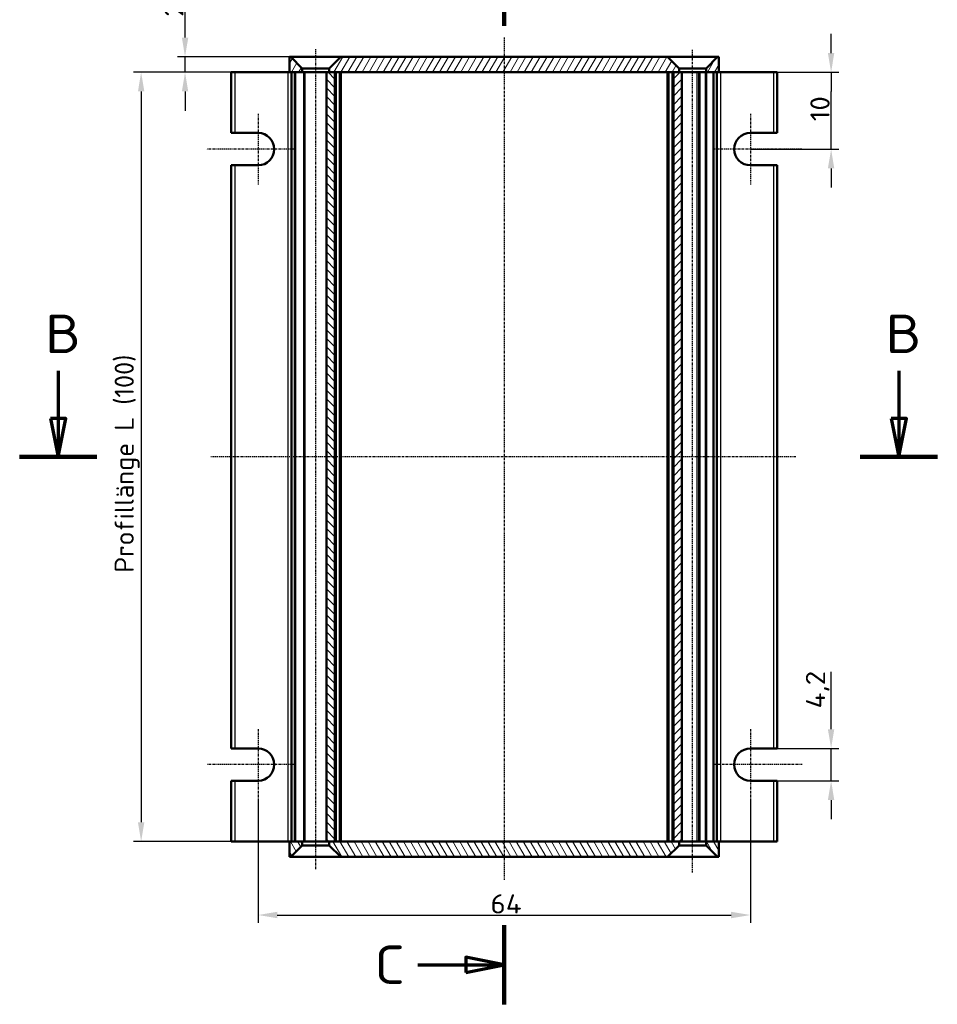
# Model space of a CAD drawing. Header units: millimetres. Extents: x 1 to 419, y 1 to 296.
# Tile 3 of 5: x 83 to 202, y 68 to 196. Entities that reach past the tile are written whole.
import ezdxf

# ---------------------------------------------------------------- set-up
doc = ezdxf.new("R2010")
doc.units = ezdxf.units.MM
doc.linetypes.add('CHAIN', pattern=[0.3543, 0.2362, -0.0295, 0.0591, -0.0295])
doc.linetypes.add('DASH_DOT', pattern=[0.37, 0.24, -0.06, 0.01, -0.06])
for name, color, linetype, lineweight in [('Bemaßung (ISO)', 1, 'Continuous', 25), ('Mittellinie (ISO)', 1, 'DASH_DOT', 25), ('Mittelpunktmarkierung (ISO)', 1, 'DASH_DOT', 25), ('Schnittlinie (ISO)', 3, 'CHAIN', 70), ('Schraffur (ISO)', 1, 'Continuous', 18), ('Sichtbar (ISO)', 7, 'Continuous', 50), ('Sichtbar schmal (ISO)', 1, 'Continuous', 25)]:
    doc.layers.add(name, color=color, linetype=linetype, lineweight=lineweight)
doc.styles.add('2_5', font='isocpeur.ttf', dxfattribs={"width": 1.1})
doc.styles.add('5', font='isocpeur.ttf', dxfattribs={"width": 1.1})
doc.dimstyles.new('Standard (DIN)', dxfattribs={"dimtxt": 2.5, "dimasz": 2.5, "dimexe": 1, "dimexo": 0, "dimgap": 0.2, "dimtad": 1, "dimdec": 6, "dimrnd": 1e-08, "dimtxsty": '2_5', "dimcen": 0.09, "dimdle": 7, "dimclrd": 256, "dimclre": 256, "dimclrt": 5, "dimadec": 6, "dimazin": 2, "dimtfac": 0.72, "dimtmove": 0, "dimatfit": 3, "dimfxl": 1, "dimtolj": 1, "dimlwd": -1, "dimlwe": -1, "dimarcsym": 0})

# ---------------------------------------------------------------- blocks, each defined once
blk = doc.blocks.new('2DTransSchnitt1')
at = {"layer": 'Schnittlinie (ISO)', "linetype": 'Continuous'}
for p, q in [((87.96, 150.2), (87.96, 144.01)), ((197.25, 150.2), (197.25, 144.01)), ((86.96, 144.01), (87.96, 139.01)), ((88.96, 144.01), (86.96, 144.01)), ((87.96, 144.01), (87.96, 139.01)), ((87.96, 139.01), (88.96, 144.01)), ((196.25, 144.01), (197.25, 139.01)), ((198.25, 144.01), (196.25, 144.01)), ((197.25, 144.01), (197.25, 139.01)), ((197.25, 139.01), (198.25, 144.01))]:
    blk.add_line(p, q, dxfattribs=at)
at = {"layer": 'Schnittlinie (ISO)', "linetype": 'Continuous', "lineweight": 140}
for p, q in [((82.95, 139.01), (92.97, 139.01)), ((192.24, 139.01), (202.26, 139.01))]:
    blk.add_line(p, q, dxfattribs=at)
at = {"layer": 'Schnittlinie (ISO)', "linetype": 'Continuous', "flags": 128}
for points in [[(86.96, 144.01), (87.96, 139.01), (88.96, 144.01), (86.96, 144.01)], [(196.25, 144.01), (197.25, 139.01), (198.25, 144.01), (196.25, 144.01)]]:
    blk.add_lwpolyline(points, dxfattribs=at)
at = {"layer": 'Schnittlinie (ISO)'}
for points in [[(86.96, 144.01), (87.96, 139.01), (88.96, 144.01), (86.96, 144.01)], [(196.25, 144.01), (197.25, 139.01), (198.25, 144.01), (196.25, 144.01)]]:
    blk.add_solid(points, dxfattribs=at)
at = {"layer": 'Schnittlinie (ISO)', "char_height": 5, "attachment_point": 7, "style": '5'}
for insert in [(86.24, 152.51), (195.53, 152.51)]:
    blk.add_mtext('B', dxfattribs=dict(at, insert=insert))
blk = doc.blocks.new('2DTransSchnitt2')
at = {"layer": 'Schnittlinie (ISO)', "linetype": 'Continuous', "lineweight": 140}
for p, q in [((145.95, 205.32), (145.95, 195.03)), ((145.95, 78.15), (145.95, 67.85))]:
    blk.add_line(p, q, dxfattribs=at)
at = {"layer": 'Schnittlinie (ISO)', "linetype": 'Continuous'}
for p, q in [((145.95, 200.17), (140.95, 201.17)), ((140.95, 201.17), (140.95, 199.17)), ((134.7, 200.17), (140.95, 200.17)), ((140.95, 200.17), (145.95, 200.17)), ((140.95, 199.17), (145.95, 200.17)), ((134.7, 73), (140.95, 73)), ((145.95, 73), (140.95, 74)), ((140.95, 74), (140.95, 72)), ((140.95, 73), (145.95, 73)), ((140.95, 72), (145.95, 73))]:
    blk.add_line(p, q, dxfattribs=at)
at = {"layer": 'Schnittlinie (ISO)', "linetype": 'Continuous', "flags": 128}
for points in [[(140.95, 199.17), (145.95, 200.17), (140.95, 201.17), (140.95, 199.17)], [(140.95, 72), (145.95, 73), (140.95, 74), (140.95, 72)]]:
    blk.add_lwpolyline(points, dxfattribs=at)
at = {"layer": 'Schnittlinie (ISO)'}
for points in [[(140.95, 199.17), (145.95, 200.17), (140.95, 201.17), (140.95, 199.17)], [(140.95, 72), (145.95, 73), (140.95, 74), (140.95, 72)]]:
    blk.add_solid(points, dxfattribs=at)
at = {"layer": 'Schnittlinie (ISO)', "char_height": 5, "attachment_point": 7, "style": '5'}
for insert in [(129.08, 197.67), (129.08, 70.5)]:
    blk.add_mtext('C', dxfattribs=dict(at, insert=insert))
blk = doc.blocks.new('*D8')
at = {"layer": 'Bemaßung (ISO)'}
for p, q in [((118.05, 189.01), (97.74, 189.01)), ((98.74, 186.51), (98.74, 91.51)), ((120.06, 89.01), (97.74, 89.01))]:
    blk.add_line(p, q, dxfattribs=at)
for points in [[(98.33, 186.51), (99.16, 186.51), (98.74, 189.01)], [(98.33, 91.51), (99.16, 91.51), (98.74, 89.01)]]:
    blk.add_solid(points, dxfattribs=at)
at = {"layer": 'Defpoints', "color": 0}
for p in [(118.05, 189.01), (98.74, 89.01), (120.06, 89.01)]:
    blk.add_point(p, dxfattribs=at)
at = {"layer": 'Bemaßung (ISO)', "color": 5, "insert": (98.54, 123.97), "char_height": 2.5, "attachment_point": 7, "rotation": 90, "style": '2_5'}
blk.add_mtext('\\A1;\\fISOCPEUR|b0|i0;\\H2.4873;Profillänge L (100)', dxfattribs=at)
blk = doc.blocks.new('*D9')
at = {"layer": 'Bemaßung (ISO)'}
for p, q in [((104.45, 193.51), (104.45, 197.79)), ((118.2, 191.01), (103.45, 191.01)), ((104.45, 189.01), (104.45, 191.01)), ((120.06, 189.01), (103.45, 189.01)), ((104.45, 186.51), (104.45, 184.01))]:
    blk.add_line(p, q, dxfattribs=at)
for points in [[(104.04, 193.51), (104.87, 193.51), (104.45, 191.01)], [(104.04, 186.51), (104.87, 186.51), (104.45, 189.01)]]:
    blk.add_solid(points, dxfattribs=at)
at = {"layer": 'Defpoints', "color": 0}
for p in [(118.2, 191.01), (104.45, 189.01), (120.06, 189.01)]:
    blk.add_point(p, dxfattribs=at)
at = {"layer": 'Bemaßung (ISO)', "color": 5, "insert": (104.25, 196.21), "char_height": 2.5, "attachment_point": 7, "rotation": 90, "style": '2_5'}
blk.add_mtext('\\A1;2', dxfattribs=at)
blk = doc.blocks.new('*D25')
at = {"layer": 'Bemaßung (ISO)'}
for p, q in [((188.45, 191.51), (188.45, 194.01)), ((180.95, 189.01), (189.45, 189.01)), ((188.45, 189.01), (188.45, 186.51)), ((188.45, 181.51), (188.45, 186.51)), ((188.45, 179.01), (188.45, 181.51)), ((177.95, 179.01), (189.45, 179.01)), ((188.45, 176.51), (188.45, 174.01))]:
    blk.add_line(p, q, dxfattribs=at)
for points in [[(188.03, 191.51), (188.86, 191.51), (188.45, 189.01)], [(188.03, 176.51), (188.86, 176.51), (188.45, 179.01)]]:
    blk.add_solid(points, dxfattribs=at)
at = {"layer": 'Defpoints', "color": 0}
for p in [(180.95, 189.01), (188.45, 189.01), (177.95, 179.01)]:
    blk.add_point(p, dxfattribs=at)
at = {"layer": 'Bemaßung (ISO)', "color": 5, "insert": (188.25, 182.64), "char_height": 2.5, "attachment_point": 7, "rotation": 90, "style": '2_5'}
blk.add_mtext('\\A1;10', dxfattribs=at)
blk = doc.blocks.new('*D26')
at = {"layer": 'Bemaßung (ISO)'}
for p, q in [((188.45, 103.61), (188.45, 111.05)), ((181.45, 101.11), (189.45, 101.11)), ((188.45, 96.91), (188.45, 101.11)), ((181.45, 96.91), (189.45, 96.91)), ((188.45, 94.41), (188.45, 91.91))]:
    blk.add_line(p, q, dxfattribs=at)
for points in [[(188.03, 103.61), (188.86, 103.61), (188.45, 101.11)], [(188.03, 94.41), (188.86, 94.41), (188.45, 96.91)]]:
    blk.add_solid(points, dxfattribs=at)
at = {"layer": 'Defpoints', "color": 0}
for p in [(181.45, 101.11), (181.45, 96.91), (188.45, 96.91)]:
    blk.add_point(p, dxfattribs=at)
at = {"layer": 'Bemaßung (ISO)', "color": 5, "insert": (188.25, 106.31), "char_height": 2.5, "attachment_point": 7, "rotation": 90, "style": '2_5'}
blk.add_mtext('\\A1;4,2', dxfattribs=at)
blk = doc.blocks.new('*D27')
at = {"layer": 'Bemaßung (ISO)'}
for p, q in [((113.95, 94.41), (113.95, 78.46)), ((177.95, 94.41), (177.95, 78.46)), ((116.45, 79.46), (175.45, 79.46))]:
    blk.add_line(p, q, dxfattribs=at)
for points in [[(116.45, 79.88), (116.45, 79.04), (113.95, 79.46)], [(175.45, 79.88), (175.45, 79.04), (177.95, 79.46)]]:
    blk.add_solid(points, dxfattribs=at)
at = {"layer": 'Defpoints', "color": 0}
for p in [(113.95, 94.41), (177.95, 94.41), (177.95, 79.46)]:
    blk.add_point(p, dxfattribs=at)
at = {"layer": 'Bemaßung (ISO)', "color": 5, "insert": (144.16, 79.66), "char_height": 2.5, "attachment_point": 7, "style": '2_5'}
blk.add_mtext('\\A1;64', dxfattribs=at)

msp = doc.modelspace()

# ---------------------------------------------------------------- hatches: boundary and pattern name
at = {"layer": 'Schraffur (ISO)'}
h = msp.add_hatch(dxfattribs=at)
h.set_pattern_fill('ANSI31', color=256, scale=6.35, angle=14.999977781, style=0)
h.set_pattern_definition([(59.99998, (0, 0), (-0.6874075, 0.3968753), [])])
h.paths.add_polyline_path([(124.697321, 191.0142781), (123.197321, 189.5142781), (123.197321, 189.0142781), (123.947321, 189.0142781), (167.947321, 189.0142781), (168.697321, 189.0142781), (168.697321, 189.5142781), (167.197321, 191.0142781)])
h.paths.add_polyline_path([(119.697321, 189.5142781), (118.197321, 191.0142781), (118.047321, 191.0142781), (118.047321, 189.0142781), (119.697321, 189.0142781)])
h.paths.add_polyline_path([(173.847321, 189.0142781), (173.847321, 191.0142781), (173.697321, 191.0142781), (172.197321, 189.5142781), (172.197321, 189.0142781)])
h = msp.add_hatch(dxfattribs=at)
h.set_pattern_fill('ANSI31', color=256, scale=6.35, angle=90.000210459, style=0)
h.set_pattern_definition([(135.0002, (0, 0), (-0.561264, -0.561268), [])])
h.paths.add_polyline_path([(123.947321, 189.0142781), (123.197321, 189.0142781), (122.847321, 189.0142781), (122.847321, 89.0142781), (123.197321, 89.0142781), (123.947321, 89.0142781)])
h = msp.add_hatch(dxfattribs=at)
h.set_pattern_fill('ANSI31', color=256, scale=6.35, style=0)
h.set_pattern_definition([(45, (0, 0), (-0.561266, 0.561266), [])])
h.paths.add_polyline_path([(169.047321, 189.0142781), (168.697321, 189.0142781), (167.947321, 189.0142781), (167.947321, 89.0142781), (168.697321, 89.0142781), (169.047321, 89.0142781)])
h = msp.add_hatch(dxfattribs=at)
h.set_pattern_fill('ANSI31', color=256, scale=6.35, angle=75.000175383, style=0)
h.set_pattern_definition([(120.00018, (0, 0), (-0.6874064, -0.396877), [])])
h.paths.add_polyline_path([(167.197321, 87.0142781), (168.697321, 88.5142781), (168.697321, 89.0142781), (167.947321, 89.0142781), (123.947321, 89.0142781), (123.197321, 89.0142781), (123.197321, 88.5142781), (124.697321, 87.0142781)])
h.paths.add_polyline_path([(172.197321, 88.5142781), (173.697321, 87.0142781), (173.847321, 87.0142781), (173.847321, 89.0142781), (172.197321, 89.0142781)])
h.paths.add_polyline_path([(118.047321, 89.0142781), (118.047321, 87.0142781), (118.197321, 87.0142781), (119.697321, 88.5142781), (119.697321, 89.0142781)])

# ---------------------------------------------------------------- linework, layer by layer
at = {"layer": 'Mittellinie (ISO)', "linetype": 'CHAIN'}
for p, q in [((145.947321, 193.5382465), (145.947321, 84.0207931)), ((121.447321, 85.4230252), (121.447321, 192.0142781)), ((170.447321, 84.9982536), (170.447321, 192.0142781)), ((183.8448123, 139.0142781), (107.8107128, 139.0142781))]:
    msp.add_line(p, q, dxfattribs=at)
at = {"layer": 'Mittelpunktmarkierung (ISO)', "linetype": 'CHAIN'}
for p, q in [((113.947321, 183.6142781), (113.947321, 174.4142781)), ((177.947321, 183.6142781), (177.947321, 174.4142781)), ((118.547321, 179.0142781), (107.2729485, 179.0142781)), ((184.6216312, 179.0142781), (173.347321, 179.0142781)), ((113.947321, 103.6142781), (113.947321, 94.4142781)), ((177.947321, 103.6142781), (177.947321, 94.4142781)), ((118.547321, 99.0142781), (107.3411089, 99.0142781)), ((184.6866099, 99.0142781), (173.347321, 99.0142781))]:
    msp.add_line(p, q, dxfattribs=at)
at = {"layer": 'Sichtbar (ISO)'}
for p, q in [((118.197321, 191.0142781), (118.047321, 191.0142781)), ((118.047321, 191.0142781), (118.047321, 189.0142781)), ((119.697321, 189.5142781), (118.197321, 191.0142781)), ((118.197321, 191.0142781), (124.697321, 191.0142781)), ((124.697321, 191.0142781), (123.197321, 189.5142781)), ((167.197321, 191.0142781), (124.697321, 191.0142781)), ((168.697321, 189.5142781), (167.197321, 191.0142781)), ((167.197321, 191.0142781), (173.697321, 191.0142781)), ((173.697321, 191.0142781), (172.197321, 189.5142781)), ((173.847321, 191.0142781), (173.697321, 191.0142781)), ((173.847321, 189.0142781), (173.847321, 191.0142781)), ((119.697321, 189.0142781), (119.697321, 189.5142781)), ((123.197321, 189.5142781), (119.697321, 189.5142781)), ((123.197321, 189.5142781), (123.197321, 189.0142781)), ((168.697321, 189.0142781), (168.697321, 189.5142781)), ((172.197321, 189.5142781), (168.697321, 189.5142781)), ((172.197321, 189.5142781), (172.197321, 189.0142781)), ((110.447321, 189.0142781), (110.947321, 189.0142781)), ((110.447321, 189.0142781), (110.447321, 181.1142781)), ((110.947321, 189.0142781), (117.797321, 189.0142781)), ((118.047321, 189.0142781), (117.797321, 189.0142781)), ((118.047321, 189.0142781), (119.697321, 189.0142781)), ((118.297321, 189.0142781), (118.297321, 89.0142781)), ((119.8598702, 189.0142781), (118.8362489, 189.0142781)), ((119.8598702, 189.0142781), (120.0583015, 189.0142781)), ((122.847321, 189.0142781), (120.0583015, 189.0142781)), ((123.947321, 189.0142781), (122.847321, 189.0142781)), ((122.847321, 189.0142781), (122.847321, 89.0142781)), ((123.197321, 189.0142781), (168.697321, 189.0142781)), ((123.947321, 89.0142781), (123.947321, 189.0142781)), ((124.697321, 89.0142781), (124.697321, 189.0142781)), ((167.197321, 189.0142781), (167.197321, 89.0142781)), ((169.047321, 189.0142781), (167.947321, 189.0142781)), ((167.947321, 189.0142781), (167.947321, 89.0142781)), ((169.047321, 89.0142781), (169.047321, 189.0142781)), ((170.9902762, 189.0142781), (169.047321, 189.0142781)), ((170.9902762, 189.0142781), (171.2410464, 189.0142781)), ((171.322321, 189.0142781), (171.2410464, 189.0142781)), ((171.3401047, 189.0142781), (171.322321, 189.0142781)), ((171.3401047, 189.0142781), (171.421966, 189.0142781)), ((171.3401047, 89.0142781), (171.3401047, 189.0142781)), ((172.0876505, 189.0142781), (171.421966, 189.0142781)), ((172.0876505, 189.0142781), (172.1971945, 189.0142781)), ((172.197321, 189.0142781), (172.1971945, 189.0142781)), ((172.197321, 189.0142781), (173.847321, 189.0142781)), ((173.058393, 189.0142781), (172.2864784, 189.0142781)), ((173.597321, 89.0142781), (173.597321, 189.0142781)), ((174.097321, 189.0142781), (173.847321, 189.0142781)), ((180.947321, 189.0142781), (174.097321, 189.0142781)), ((180.947321, 189.0142781), (181.447321, 189.0142781)), ((181.447321, 181.1142781), (181.447321, 189.0142781)), ((110.947321, 181.1142781), (110.447321, 181.1142781)), ((110.947321, 181.1142781), (113.947321, 181.1142781)), ((177.947321, 181.1142781), (180.947321, 181.1142781)), ((181.447321, 181.1142781), (180.947321, 181.1142781)), ((110.447321, 176.9142781), (110.447321, 101.1142781)), ((110.447321, 176.9142781), (110.947321, 176.9142781)), ((113.947321, 176.9142781), (110.947321, 176.9142781)), ((180.947321, 176.9142781), (177.947321, 176.9142781)), ((180.947321, 176.9142781), (181.447321, 176.9142781)), ((181.447321, 101.1142781), (181.447321, 176.9142781)), ((110.947321, 101.1142781), (110.447321, 101.1142781)), ((110.947321, 101.1142781), (113.947321, 101.1142781)), ((177.947321, 101.1142781), (180.947321, 101.1142781)), ((181.447321, 101.1142781), (180.947321, 101.1142781)), ((110.447321, 96.9142781), (110.447321, 89.0142781)), ((110.447321, 96.9142781), (110.947321, 96.9142781)), ((113.947321, 96.9142781), (110.947321, 96.9142781)), ((180.947321, 96.9142781), (177.947321, 96.9142781)), ((180.947321, 96.9142781), (181.447321, 96.9142781)), ((181.447321, 89.0142781), (181.447321, 96.9142781)), ((110.947321, 89.0142781), (110.447321, 89.0142781)), ((110.947321, 89.0142781), (117.797321, 89.0142781)), ((117.797321, 89.0142781), (118.047321, 89.0142781)), ((118.047321, 89.0142781), (118.047321, 87.0142781)), ((119.697321, 89.0142781), (118.047321, 89.0142781)), ((118.197321, 87.0142781), (119.697321, 88.5142781)), ((118.8362489, 89.0142781), (119.8598702, 89.0142781)), ((119.697321, 88.5142781), (119.697321, 89.0142781)), ((119.697321, 88.5142781), (123.197321, 88.5142781)), ((120.0583015, 89.0142781), (119.8598702, 89.0142781)), ((120.0583015, 89.0142781), (122.847321, 89.0142781)), ((122.847321, 89.0142781), (123.947321, 89.0142781)), ((168.697321, 89.0142781), (123.197321, 89.0142781)), ((123.197321, 89.0142781), (123.197321, 88.5142781)), ((123.197321, 88.5142781), (124.697321, 87.0142781)), ((167.197321, 87.0142781), (168.697321, 88.5142781)), ((167.947321, 89.0142781), (169.047321, 89.0142781)), ((168.697321, 88.5142781), (168.697321, 89.0142781)), ((168.697321, 88.5142781), (172.197321, 88.5142781)), ((169.047321, 89.0142781), (170.9902762, 89.0142781)), ((171.2410464, 89.0142781), (170.9902762, 89.0142781)), ((171.2410464, 89.0142781), (171.322321, 89.0142781)), ((171.322321, 89.0142781), (171.3401047, 89.0142781)), ((171.421966, 89.0142781), (171.3401047, 89.0142781)), ((171.421966, 89.0142781), (172.0876505, 89.0142781)), ((172.1971945, 89.0142781), (172.0876505, 89.0142781)), ((172.1971945, 89.0142781), (172.197321, 89.0142781)), ((173.847321, 89.0142781), (172.197321, 89.0142781)), ((172.197321, 89.0142781), (172.197321, 88.5142781)), ((172.197321, 88.5142781), (173.697321, 87.0142781)), ((172.2864784, 89.0142781), (173.058393, 89.0142781)), ((173.847321, 89.0142781), (174.097321, 89.0142781)), ((173.847321, 87.0142781), (173.847321, 89.0142781)), ((180.947321, 89.0142781), (174.097321, 89.0142781)), ((181.447321, 89.0142781), (180.947321, 89.0142781)), ((118.047321, 87.0142781), (118.197321, 87.0142781)), ((124.697321, 87.0142781), (118.197321, 87.0142781)), ((124.697321, 87.0142781), (167.197321, 87.0142781)), ((173.697321, 87.0142781), (167.197321, 87.0142781)), ((173.697321, 87.0142781), (173.847321, 87.0142781))]:
    msp.add_line(p, q, dxfattribs=at)
for centre, start, end in [((113.947321, 179.0142781), 270, 90), ((177.947321, 179.0142781), 90, 270), ((113.947321, 99.0142781), 270, 90), ((177.947321, 99.0142781), 90, 270)]:
    msp.add_arc(centre, 2.1, start, end, dxfattribs=at)
at = {"layer": 'Sichtbar schmal (ISO)'}
for p, q in [((110.947321, 181.1142781), (110.947321, 189.0142781)), ((117.797321, 189.0142781), (117.797321, 89.0142781)), ((118.3118842, 89.0142781), (118.3118842, 189.0142781)), ((118.6508121, 189.0142781), (118.6508121, 89.0142781)), ((118.8362489, 89.0142781), (118.8362489, 189.0142781)), ((119.8598702, 189.0142781), (119.8598702, 89.0142781)), ((120.0583015, 89.0142781), (120.0583015, 189.0142781)), ((124.147321, 89.0142781), (124.147321, 189.0142781)), ((124.497321, 189.0142781), (124.497321, 89.0142781)), ((167.397321, 89.0142781), (167.397321, 189.0142781)), ((167.747321, 189.0142781), (167.747321, 89.0142781)), ((170.9902762, 189.0142781), (170.9902762, 89.0142781)), ((171.2410464, 89.0142781), (171.2410464, 189.0142781)), ((171.421966, 89.0142781), (171.421966, 189.0142781)), ((172.0876505, 189.0142781), (172.0876505, 89.0142781)), ((172.2864784, 89.0142781), (172.2864784, 189.0142781)), ((173.058393, 189.0142781), (173.058393, 89.0142781)), ((173.2438298, 89.0142781), (173.2438298, 189.0142781)), ((173.5827577, 189.0142781), (173.5827577, 89.0142781)), ((174.097321, 89.0142781), (174.097321, 189.0142781)), ((180.947321, 189.0142781), (180.947321, 181.1142781)), ((110.947321, 101.1142781), (110.947321, 176.9142781)), ((180.947321, 176.9142781), (180.947321, 101.1142781)), ((110.947321, 89.0142781), (110.947321, 96.9142781)), ((180.947321, 96.9142781), (180.947321, 89.0142781))]:
    msp.add_line(p, q, dxfattribs=at)

# ---------------------------------------------------------------- block references
at = {"layer": 'Schnittlinie (ISO)'}
for name in ['2DTransSchnitt2', '2DTransSchnitt1']:
    msp.add_blockref(name, (0, 0), dxfattribs=at)

# ---------------------------------------------------------------- dimensions: what is measured, and where the dimension line sits
at = {"layer": 'Bemaßung (ISO)'}
for base, p1, p2, angle, override, picture, middle in [((104.4528112, 189.0142781), (118.197321, 191.0142781), (120.0583015, 189.0142781), 90, {"dimgap": 0.2, "dimdec": 6, "dimtol": 0, "dimlim": 0, "dimtp": 0, "dimtm": 0, "dimtdec": 2, "dimtofl": 1, "dimatfit": 1}, '*D9', (104.4528112, 196.9017781)), ((188.447321, 189.0142781), (177.947321, 179.0142781), (180.947321, 189.0142781), 90, {"dimgap": 0.2, "dimdec": 6, "dimtol": 0, "dimlim": 0, "dimtp": 0, "dimtm": 0, "dimtdec": 2, "dimtofl": 0}, '*D25', (188.447321, 184.0142781)), ((188.447321, 96.9142781), (181.447321, 101.1142781), (181.447321, 96.9142781), 90, {"dimgap": 0.2, "dimdec": 6, "dimtol": 0, "dimlim": 0, "dimtp": 0, "dimtm": 0, "dimtdec": 2, "dimtofl": 1, "dimatfit": 1}, '*D26', (188.447321, 108.5830281)), ((177.947321, 79.4606658), (113.947321, 94.4142781), (177.947321, 94.4142781), 180, {"dimgap": 0.2, "dimdec": 6, "dimtol": 0, "dimlim": 0, "dimtp": 0, "dimtm": 0, "dimtdec": 2, "dimtofl": 0, "dimatfit": 1}, '*D27', (145.947321, 79.4606658))]:
    dim = msp.add_linear_dim(base=base, p1=p1, p2=p2, angle=angle, dimstyle='Standard (DIN)', override=override, dxfattribs=at)
    dim.commit()
    dim.dimension.update_dxf_attribs({"geometry": picture, "text_midpoint": middle, "dimtype": 160})
dim = msp.add_linear_dim(base=(98.7443699, 89.0142781), p1=(118.047321, 189.0142781), p2=(120.0583015, 89.0142781), angle=270, text='\\fISOCPEUR|b0|i0;\\H2.4873;Profillänge L (<>)', dimstyle='Standard (DIN)', override={"dimgap": 0.2, "dimdec": 6, "dimtol": 0, "dimlim": 0, "dimtp": 0, "dimtm": 0, "dimtdec": 2, "dimtofl": 0, "dimatfit": 1}, dxfattribs=at)
dim.commit()
dim.dimension.update_dxf_attribs({"geometry": '*D8', "text_midpoint": (98.7443699, 139.0142781), "dimtype": 160})

doc.saveas('drawing.dxf')
